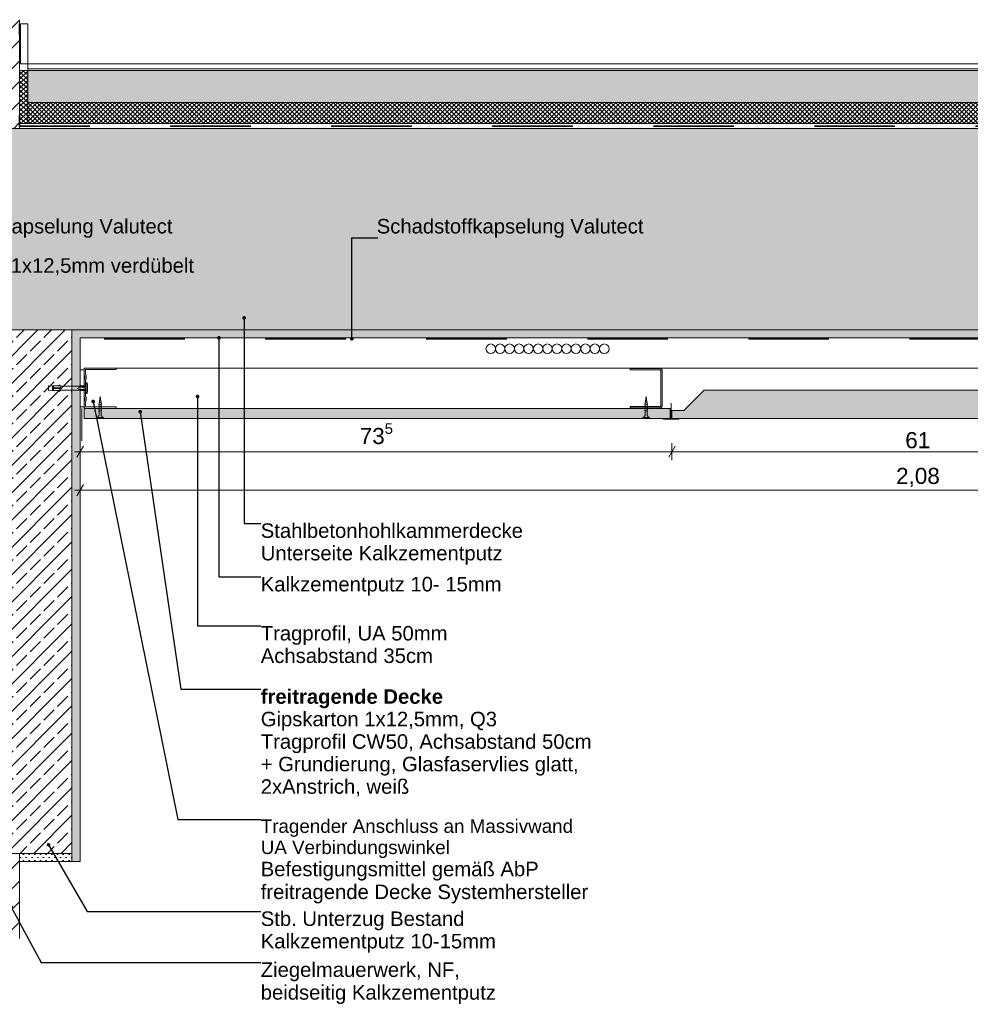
# Model space of a CAD drawing. Header units: metres. Extents: x -0.7 to 35.4, y 5.7 to 9.1.
# Tile 43 of 47: x 29.2 to 30.4, y 5.9 to 7.1. Entities that reach past the tile are written whole.
import ezdxf

# ---------------------------------------------------------------- set-up
doc = ezdxf.new("R2010")
doc.units = ezdxf.units.M
doc.header["$MEASUREMENT"] = 0
doc.linetypes.add('Strichlinie eng', pattern=[0.023, 0.015, -0.008])
doc.linetypes.add('Wipeout_Contour', pattern=[1, 0, -1])
for name, color, linetype in [('152 - Bemaßung_ Beschriftung.Ausbau', 7, 'Continuous'), ('301 - Elemente.Linie', 7, 'Continuous'), ('603 - Struktur.Bodenplatte_ Decke Roh', 7, 'Continuous'), ('605 - Struktur.Wand Innen', 7, 'Continuous'), ('608 - Struktur.Träger', 7, 'Continuous'), ('650 - Abdeckung.Fußboden Aufbau', 7, 'Continuous'), ('653 - Abdeckung.TB Verkofferung', 7, 'Continuous'), ('804 - HKLSE.Elektrik', 7, 'Continuous'), ('Neubau_301 - Elemente.Linie', 7, 'Continuous'), ('Neubau_651 - Abdeckung.Decke abgehängt_ bekleidet', 7, 'Continuous'), ('Neubau_660 - Unterkonstruktion.Trockenbau', 7, 'Continuous')]:
    doc.layers.add(name, color=color, linetype=linetype)
doc.styles.add('ERSTELLTER_STIL_1', font='txt')
doc.styles.add('ERSTELLTER_STIL_2', font='txt')
doc.dimstyles.new('ERSTELLTER_STIL__1', dxfattribs={"dimtxt": 0.02, "dimasz": 0.01064, "dimexe": 0.18, "dimexo": 0.0625, "dimgap": 0, "dimtad": 1, "dimtih": 1, "dimtoh": 1, "dimzin": 0, "dimdsep": 46, "dimtxsty": 'ERSTELLTER_STIL_1', "dimblk": 'ARROWHEAD_2', "dimblk1": 'ARROWHEAD_2', "dimblk2": 'ARROWHEAD_2', "dimcen": 0.09, "dimse1": 1, "dimse2": 1, "dimclrd": 7, "dimclre": 7, "dimclrt": 7, "dimazin": 0, "dimtfac": 1, "dimtdec": 4, "dimtmove": 0, "dimatfit": 3, "dimfxl": 1, "dimtolj": 1, "dimtzin": 0, "dimarcsym": 0})
doc.dimstyles.new('ERSTELLTER_STIL__3', dxfattribs={"dimtxt": 0.18, "dimasz": 0.00912, "dimexe": 0.18, "dimexo": 0.0625, "dimgap": 0, "dimtad": 0, "dimtih": 1, "dimtoh": 1, "dimdec": 4, "dimzin": 0, "dimdsep": 46, "dimcen": 0.09, "dimadec": 0, "dimazin": 0, "dimtfac": 1, "dimtdec": 4, "dimtmove": 0, "dimatfit": 3, "dimldrblk": 'ARROWHEAD_11', "dimfxl": 1, "dimtolj": 1, "dimtzin": 0, "dimarcsym": 0})
pattern_1 = [(45, (23.308637, 0.4), (-0.0028284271, 0.0028284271), []), (135, (23.308637, 0.4), (0.0028284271, 0.0028284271), [])]
pattern_2 = [(45, (23.308637, 0.4), (-0.016970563, 0.016970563), []), (45, (23.300152, 0.408485), (-0.016970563, 0.016970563), [0.018, -0.006])]
pattern_3 = [(45, (23.308637, 0.4), (-0.003535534, 0.003535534), [0, -0.005])]
pattern_4 = [(45, (23.308637, 0.4), (-0.01272792, 0.01272792), [])]

# ---------------------------------------------------------------- blocks, each defined once
blk = doc.blocks.new('*D256', base_point=(23.3086, 0.4))
at = {"layer": '152 - Bemaßung_ Beschriftung.Ausbau', "color": 7, "linetype": 'Continuous', "lineweight": 5}
for p, q in [((29.3118, 6.5659), (29.3186, 6.5659)), ((29.3227, 6.5729), (29.3146, 6.5589)), ((29.3186, 6.5554), (29.3186, 6.5764)), ((29.3186, 6.5659), (31.3986, 6.5659)), ((31.3946, 6.5589), (31.4027, 6.5729)), ((31.3986, 6.5554), (31.3986, 6.5764)), ((31.3986, 6.5659), (31.4055, 6.5659))]:
    blk.add_line(p, q, dxfattribs=at)
at = {"layer": '152 - Bemaßung_ Beschriftung.Ausbau', "color": 7, "lineweight": 5, "insert": (30.332, 6.5699), "char_height": 0.02, "attachment_point": 7, "style": 'ERSTELLTER_STIL_1'}
blk.add_mtext('\\A1;{\\pql;\\fArial|b0|i0|c0|p38;2,08}', dxfattribs=at)
blk = doc.blocks.new('ARROWHEAD_2')
at = {"color": 0, "linetype": 'Continuous', "lineweight": 0}
for p, q in [((0, 0), (-1, 0)), ((-0.38, -0.66), (0.38, 0.66))]:
    blk.add_line(p, q, dxfattribs=at)
blk = doc.blocks.new('*D263', base_point=(23.3086, 0.4))
at = {"layer": '152 - Bemaßung_ Beschriftung.Ausbau', "color": 7, "linetype": 'Continuous', "lineweight": 5}
for p, q in [((29.3118, 6.6137), (29.3186, 6.6137)), ((29.3227, 6.6207), (29.3146, 6.6067)), ((29.3186, 6.6032), (29.3186, 6.6242)), ((29.3186, 6.6137), (30.0536, 6.6137)), ((30.0576, 6.6207), (30.0496, 6.6067)), ((30.0536, 6.6032), (30.0536, 6.6242))]:
    blk.add_line(p, q, dxfattribs=at)
at = {"layer": '152 - Bemaßung_ Beschriftung.Ausbau', "color": 7, "lineweight": 5, "insert": (29.6659, 6.6173), "char_height": 0.02, "attachment_point": 7, "style": 'ERSTELLTER_STIL_1'}
blk.add_mtext('\\A1;{\\pql;\\fArial|b0|i0|c0|p38;73\\fArial|b0|i0|c0|p38;\\A1{\\H.66x;\\S5^  ;}}', dxfattribs=at)
blk = doc.blocks.new('*D264', base_point=(23.3086, 0.4))
at = {"layer": '152 - Bemaßung_ Beschriftung.Ausbau', "color": 7, "linetype": 'Continuous', "lineweight": 5}
for p, q in [((30.0576, 6.6207), (30.0496, 6.6067)), ((30.0536, 6.6032), (30.0536, 6.6242)), ((30.0536, 6.6137), (30.6636, 6.6137)), ((30.6676, 6.6207), (30.6596, 6.6067)), ((30.6636, 6.6032), (30.6636, 6.6242))]:
    blk.add_line(p, q, dxfattribs=at)
at = {"layer": '152 - Bemaßung_ Beschriftung.Ausbau', "color": 7, "lineweight": 5, "insert": (30.3434, 6.6177), "char_height": 0.02, "attachment_point": 7, "style": 'ERSTELLTER_STIL_1'}
blk.add_mtext('\\A1;{\\pql;\\fArial|b0|i0|c0|p38;61}', dxfattribs=at)
blk = doc.blocks.new('ARROWHEAD_11')
at = {"color": 0, "linetype": 'Continuous', "lineweight": 0}
blk.add_line((0, 0), (-1, 0), dxfattribs=at)
at = {"color": 0, "linetype": 'Continuous', "lineweight": 0, "const_width": 0.25, "flags": 128}
blk.add_lwpolyline([(-0.125, 0, 1), (0.125, 0, 1)], format="xyb", close=True, dxfattribs=at)

msp = doc.modelspace()

# ---------------------------------------------------------------- hatches: boundary and pattern name
at = {"layer": '603 - Struktur.Bodenplatte_ Decke Roh', "linetype": 'Continuous', "lineweight": 5}
h = msp.add_hatch(dxfattribs=at)
h.set_pattern_fill('Beton__Stahlbeton_0004', style=0, pattern_type=2)
h.set_pattern_definition(pattern_2)
h.paths.add_polyline_path([(29.0494, 6.765), (29.0986, 6.765), (29.3186, 6.765), (31.3986, 6.765), (31.8186, 6.765), (31.8627, 6.765), (31.8627, 7.015), (29.0494, 7.015)])
h = msp.add_hatch(dxfattribs=at)
h.set_pattern_fill('Gips_0004', style=0, pattern_type=2)
h.set_pattern_definition(pattern_3)
h.paths.add_polyline_path([(29.3186, 6.765), (29.3186, 6.755), (31.3986, 6.755), (31.3986, 6.765)])
at = {"layer": '608 - Struktur.Träger', "linetype": 'Continuous', "lineweight": 5}
h = msp.add_hatch(dxfattribs=at)
h.set_pattern_fill('Beton__Stahlbeton_0004', style=0, pattern_type=2)
h.set_pattern_definition(pattern_2)
h.paths.add_polyline_path([(29.1086, 6.765), (29.1086, 6.115), (29.1186, 6.115), (29.2436, 6.115), (29.3086, 6.115), (29.3086, 6.765)])
h = msp.add_hatch(dxfattribs=at)
h.set_pattern_fill('Gips_0004', style=0, pattern_type=2)
h.set_pattern_definition(pattern_3)
h.paths.add_polyline_path([(29.3186, 6.765), (29.3086, 6.765), (29.3086, 6.115), (29.3086, 6.105), (29.3186, 6.105)])
h = msp.add_hatch(dxfattribs=at)
h.set_pattern_fill('Gips_0004', style=0, pattern_type=2)
h.set_pattern_definition(pattern_3)
h.paths.add_polyline_path([(29.2436, 6.105), (29.3086, 6.105), (29.3086, 6.115), (29.2436, 6.115)])
at = {"layer": '650 - Abdeckung.Fußboden Aufbau', "linetype": 'Continuous', "lineweight": 5}
h = msp.add_hatch(dxfattribs=at)
h.set_pattern_fill('Dämmung__hart_2_0004', color=1, style=0, pattern_type=2)
h.set_pattern_definition(pattern_1)
h.paths.add_polyline_path([(29.2436, 7.021), (29.2536, 7.021), (29.2536, 7.087), (29.2436, 7.087)])
h = msp.add_hatch(dxfattribs=at)
h.set_pattern_fill('Beton__unbewehrt_0004', color=1, style=0, pattern_type=2)
h.set_pattern_definition([(45, (23.308637, 0.4), (-0.007071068, 0.007071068), [0.0075, -0.0025]), (45, (23.308637, 0.407071), (-0.007071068, 0.007071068), [0.0075, -0.0025])])
h.paths.add_polyline_path([(29.2536, 7.087), (29.2536, 7.047), (31.3936, 7.047), (31.3936, 7.087)])
h = msp.add_hatch(dxfattribs=at)
h.set_pattern_fill('Dämmung__hart_2_0004', color=1, style=0, pattern_type=2)
h.set_pattern_definition(pattern_1)
h.paths.add_polyline_path([(29.2536, 7.047), (29.2536, 7.021), (31.3936, 7.021), (31.3936, 7.047)])
at = {"layer": '804 - HKLSE.Elektrik', "linetype": 'Continuous', "lineweight": 0, "true_color": 0x202020}
msp.add_hatch(color=250, dxfattribs=at).paths.add_polyline_path([(30.6486, 6.665), (30.6336, 6.69), (30.0936, 6.69), (30.0686, 6.665), (30.0536, 6.665), (30.0536, 6.655), (30.6636, 6.655), (30.6636, 6.665)])
at = {"layer": 'Neubau_651 - Abdeckung.Decke abgehängt_ bekleidet', "linetype": 'Continuous', "lineweight": 5}
h = msp.add_hatch(dxfattribs=at)
h.set_pattern_fill('Gips_0004', style=0, pattern_type=2)
h.set_pattern_definition(pattern_3)
h.paths.add_polyline_path([(30.0516, 6.6675), (29.3236, 6.6675), (29.3236, 6.655), (30.0516, 6.655)])

# ---------------------------------------------------------------- linework, layer by layer
at = {"layer": '301 - Elemente.Linie', "color": 1, "linetype": 'Continuous', "lineweight": 5}
for p, q in [((29.2855, 6.693), (29.2855, 6.6955)), ((29.2855, 6.6895), (29.2855, 6.692)), ((29.2945, 6.692), (29.2945, 6.693)), ((29.3185, 6.694), (29.326, 6.694)), ((29.326, 6.691), (29.3185, 6.691)), ((29.3214, 6.6932), (29.3224, 6.6932)), ((29.3214, 6.6902), (29.3224, 6.6902))]:
    msp.add_line(p, q, dxfattribs=at)
at = {"layer": '301 - Elemente.Linie', "color": 92, "linetype": 'Strichlinie eng', "lineweight": 35, "true_color": 0x00be00, "flags": 128}
msp.add_lwpolyline([(31.3986, 6.7036), (31.3986, 6.7536), (29.3186, 6.7536), (29.3186, 6.7036)], dxfattribs=at)
at = {"layer": '301 - Elemente.Linie', "color": 1, "linetype": 'Continuous', "lineweight": 5}
msp.add_lwpolyline([(29.3276, 6.6865), (29.3279, 6.6894, 0.038322), (29.3279, 6.6956), (29.3276, 6.6985, 0.39195), (29.3271, 6.699), (29.3265, 6.699, 0.414214), (29.326, 6.6985), (29.326, 6.6865, 0.414214), (29.3265, 6.686), (29.3271, 6.686, 0.39195)], format="xyb", close=True, dxfattribs=at)
for points in [[(29.2845, 6.69), (29.2795, 6.6895), (29.2795, 6.6955), (29.2845, 6.695)], [(29.2935, 6.6955), (29.2933, 6.6965), (29.2905, 6.6955)], [(29.2935, 6.6895), (29.2933, 6.6885), (29.2905, 6.6895)]]:
    msp.add_lwpolyline(points, dxfattribs=at)
for points in [[(29.2945, 6.693), (29.2945, 6.6955), (29.2845, 6.6955), (29.2845, 6.693)], [(29.2845, 6.6895), (29.2845, 6.692), (29.2945, 6.692), (29.2945, 6.6895)]]:
    msp.add_lwpolyline(points, close=True, dxfattribs=at)
at = {"layer": '301 - Elemente.Linie', "color": 1, "linetype": 'Continuous', "lineweight": 5, "flags": 128}
for points in [[(29.326, 6.6955), (29.3185, 6.6955), (29.3154, 6.695), (29.2945, 6.695)], [(29.326, 6.6895), (29.3185, 6.6895), (29.3154, 6.69), (29.2945, 6.69)]]:
    msp.add_lwpolyline(points, dxfattribs=at)
msp.add_lwpolyline([(29.3154, 6.69), (29.3185, 6.691), (29.3155, 6.6923, -0.659396), (29.3155, 6.6927), (29.3185, 6.694), (29.3154, 6.695)], format="xyb", dxfattribs=at)
at = {"layer": '603 - Struktur.Bodenplatte_ Decke Roh', "color": 7, "linetype": 'Continuous', "lineweight": 5}
msp.add_line((31.3986, 6.755), (29.3186, 6.755), dxfattribs=at)
at = {"layer": '603 - Struktur.Bodenplatte_ Decke Roh', "color": 7, "linetype": 'Continuous', "lineweight": 13, "flags": 128}
msp.add_lwpolyline([(31.4036, 6.765), (31.3986, 6.765), (29.3186, 6.765), (29.3086, 6.765), (29.1086, 6.765), (29.0986, 6.765), (29.0494, 6.765)], dxfattribs=at)
at = {"layer": '605 - Struktur.Wand Innen', "color": 1, "linetype": 'Continuous', "lineweight": 13, "flags": 128}
msp.add_lwpolyline([(29.2536, 7.095), (29.2536, 7.047)], dxfattribs=at)
at = {"layer": '608 - Struktur.Träger', "color": 7, "linetype": 'Continuous', "lineweight": 13}
msp.add_line((29.3086, 6.765), (29.3086, 6.115), dxfattribs=at)
at = {"layer": '608 - Struktur.Träger', "color": 7, "linetype": 'Continuous', "lineweight": 5}
for p, q in [((29.3186, 6.755), (29.3186, 6.6945)), ((29.3186, 6.655), (29.3186, 6.105)), ((29.3086, 6.115), (29.3086, 6.105))]:
    msp.add_line(p, q, dxfattribs=at)
at = {"layer": '608 - Struktur.Träger', "color": 7, "linetype": 'Continuous', "lineweight": 5, "flags": 128}
msp.add_lwpolyline([(29.3186, 6.6945), (29.3186, 6.6675), (29.3186, 6.655)], dxfattribs=at)
at = {"layer": '650 - Abdeckung.Fußboden Aufbau', "color": 1, "linetype": 'Continuous', "lineweight": 13}
for p, q in [((31.3936, 7.095), (29.2536, 7.095)), ((31.3936, 7.089), (29.2536, 7.089)), ((31.3936, 7.087), (29.2536, 7.087)), ((31.3936, 7.047), (29.2536, 7.047))]:
    msp.add_line(p, q, dxfattribs=at)
at = {"layer": '650 - Abdeckung.Fußboden Aufbau', "color": 1, "linetype": 'Continuous', "lineweight": 9, "flags": 128}
msp.add_lwpolyline([(29.2436, 7.021), (29.2536, 7.021), (29.2536, 7.087), (29.2436, 7.087)], close=True, dxfattribs=at)
at = {"layer": '653 - Abdeckung.TB Verkofferung', "color": 1, "linetype": 'Continuous', "lineweight": 13}
msp.add_line((29.3209, 6.6273), (29.3209, 6.6673), dxfattribs=at)
at = {"layer": '804 - HKLSE.Elektrik', "color": 92, "linetype": 'Continuous', "lineweight": 13, "true_color": 0x00be00}
for centre in [(29.8286, 6.7415), (29.8403, 6.7415), (29.8521, 6.7415), (29.8639, 6.7415), (29.8756, 6.7415), (29.8874, 6.7415), (29.8991, 6.7415), (29.9109, 6.7415), (29.9226, 6.7415), (29.9344, 6.7415), (29.9462, 6.7415), (29.9579, 6.7415), (29.9697, 6.7415)]:
    msp.add_circle(centre, 0.00588, dxfattribs=at)
at = {"layer": 'Neubau_301 - Elemente.Linie', "color": 1, "linetype": 'Continuous', "lineweight": 13, "flags": 128}
msp.add_lwpolyline([(30.0936, 6.69), (30.6336, 6.69), (30.6486, 6.665), (30.6636, 6.665), (30.6636, 6.655), (30.0536, 6.655), (30.0536, 6.665), (30.0686, 6.665)], close=True, dxfattribs=at)
at = {"layer": 'Neubau_301 - Elemente.Linie', "color": 1, "linetype": 'Continuous', "lineweight": 18, "flags": 128}
msp.add_lwpolyline([(30.0526, 6.674), (30.0526, 6.654), (30.0626, 6.654), (30.0426, 6.654)], dxfattribs=at)
at = {"layer": 'Neubau_651 - Abdeckung.Decke abgehängt_ bekleidet', "color": 1, "linetype": 'Continuous', "lineweight": 5}
for p, q in [((29.3236, 6.655), (29.3236, 6.7175)), ((31.3936, 6.7175), (29.3236, 6.7175)), ((30.0516, 6.6675), (29.3236, 6.6675)), ((30.0516, 6.655), (30.0516, 6.6675)), ((30.0516, 6.655), (29.3236, 6.655))]:
    msp.add_line(p, q, dxfattribs=at)
at = {"layer": 'Neubau_660 - Unterkonstruktion.Trockenbau', "color": 1, "linetype": 'Continuous', "lineweight": 5}
for p, q in [((29.3453, 6.6752), (29.3418, 6.6744)), ((29.3449, 6.6774), (29.3423, 6.6769)), ((29.3446, 6.6796), (29.3428, 6.6794)), ((30.02, 6.6752), (30.0234, 6.6744)), ((30.0203, 6.6774), (30.0229, 6.6769)), ((30.0207, 6.6796), (30.0224, 6.6794)), ((29.3456, 6.6728), (29.3416, 6.6718)), ((29.3456, 6.6702), (29.3416, 6.6692)), ((29.3456, 6.6676), (29.3416, 6.6666)), ((29.3456, 6.665), (29.3416, 6.664)), ((30.0196, 6.6728), (30.0236, 6.6718)), ((30.0196, 6.6702), (30.0236, 6.6692)), ((30.0196, 6.6676), (30.0236, 6.6666)), ((30.0196, 6.665), (30.0236, 6.664)), ((29.3479, 6.656), (29.3394, 6.656)), ((30.0173, 6.656), (30.0258, 6.656))]:
    msp.add_line(p, q, dxfattribs=at)
at = {"layer": 'Neubau_660 - Unterkonstruktion.Trockenbau', "color": 1, "linetype": 'Continuous', "lineweight": 5, "flags": 128}
msp.add_lwpolyline([(29.3236, 6.7155), (29.3186, 6.7155), (29.3186, 6.6695), (29.3236, 6.6695)], close=True, dxfattribs=at)
for points in [[(29.3636, 6.6675), (29.3256, 6.6675, -0.414214), (29.3236, 6.6695), (29.3236, 6.675, -0.156603), (29.3243, 6.6771, 0.156603), (29.3246, 6.6781), (29.3246, 6.6799, 0.156603), (29.3243, 6.6809, -0.156603), (29.3236, 6.683), (29.3236, 6.702, -0.156603), (29.3243, 6.7041, 0.156603), (29.3246, 6.7051), (29.3246, 6.7069, 0.156603), (29.3243, 6.7079, -0.156603), (29.3236, 6.71), (29.3236, 6.7155, -0.414214), (29.3256, 6.7175), (29.3636, 6.7175), (29.3636, 6.7157), (29.3256, 6.7157, 0.414214), (29.3254, 6.7155), (29.3254, 6.71, 0.156603), (29.3257, 6.709, -0.156603), (29.3264, 6.7069), (29.3264, 6.7051, -0.156603), (29.3257, 6.703, 0.156603), (29.3254, 6.702), (29.3254, 6.683, 0.156603), (29.3257, 6.682, -0.156603), (29.3264, 6.6799), (29.3264, 6.6781, -0.156603), (29.3257, 6.676, 0.156603), (29.3254, 6.675), (29.3254, 6.6695, 0.414214), (29.3256, 6.6692), (29.3636, 6.6692)], [(30.0016, 6.6681), (30.0388, 6.6681, 0.414214), (30.0416, 6.6708), (30.0416, 6.7141, 0.414214), (30.0388, 6.7169), (30.0016, 6.7169), (30.0016, 6.7151), (30.0388, 6.7151, -0.414214), (30.0398, 6.7141), (30.0398, 6.6708, -0.414214), (30.0388, 6.6698), (30.0016, 6.6698)], [(29.3425, 6.6731), (29.3425, 6.6605, -0.304192), (29.3394, 6.656), (29.3394, 6.655), (29.3479, 6.655), (29.3479, 6.656, -0.304191), (29.3447, 6.6605), (29.3447, 6.6731), (29.3436, 6.6822)], [(30.0227, 6.6731), (30.0227, 6.6605, 0.304192), (30.0258, 6.656), (30.0258, 6.655), (30.0173, 6.655), (30.0173, 6.656, 0.304191), (30.0205, 6.6605), (30.0205, 6.6731), (30.0216, 6.6822)]]:
    msp.add_lwpolyline(points, format="xyb", close=True, dxfattribs=at)

# ---------------------------------------------------------------- texts
at = {"layer": '152 - Bemaßung_ Beschriftung.Ausbau', "color": 7, "linetype": 'Continuous', "lineweight": 9, "char_height": 0.018, "style": 'ERSTELLTER_STIL_1'}
for s, insert, attachment_point in [('\\A1;{\\pqr;\\fArial|b0|i0|c0|p38;Schadstoffkapselung\\fArial|b0|i0|c0|p38; \\fArial|b0|i0|c0|p38;Valutect}', (29.4334, 6.8792), 9), ('\\A1;{\\pqr;\\fArial|b0|i0|c0|p38;Schadstoffkapselung\\fArial|b0|i0|c0|p38; \\fArial|b0|i0|c0|p38;Valutect}', (30.0183, 6.8792), 9), ('\\A1;{\\pqr;\\fArial|b0|i0|c0|p38;Gipskarton 1x12,5mm\\fArial|b0|i0|c0|p38; verdübelt}', (29.4602, 6.8304), 9), ('\\A1;{\\pql;\\fArial|b0|i0|c0|p38;Kalkzementputz 10- 15mm}', (29.543, 6.4582), 1)]:
    msp.add_mtext(s, dxfattribs=dict(at, insert=insert, attachment_point=attachment_point))
at = {"layer": '152 - Bemaßung_ Beschriftung.Ausbau', "color": 7, "linetype": 'Continuous', "lineweight": 9, "attachment_point": 1}
for s, insert, char_height, line_spacing_factor, style in [('\\A1;{\\pql;\\fArial|b0|i0|c0|p38;Stahlbetonhohlkammerdecke\\P\\pql;\\fArial|b0|i0|c0|p38;Unterseite Kalkzementputz}', (29.543, 6.5247), 0.018, 0.9307, 'ERSTELLTER_STIL_1'), ('\\A1;{\\pql;\\fArial|b0|i0|c0|p38;Tragprofil, \\fArial|b0|i0|c0|p38;UA\\fArial|b0|i0|c0|p38; 50mm\\P\\pql;\\fArial|b0|i0|c0|p38;Achsabstand \\fArial|b0|i0|c0|p38;35\\fArial|b0|i0|c0|p38;cm}', (29.543, 6.3973), 0.018, 0.931204, 'ERSTELLTER_STIL_1'), ('\\A1;{\\pql;\\fArial|b1|i0|c0|p38;freitragende Decke\\P\\pql;\\fArial|b0|i0|c0|p38;Gipskarton 1x12,5mm, Q3\\P\\pql;\\fArial|b0|i0|c0|p38;Tragprofil CW50\\fArial|b0|i0|c0|p38;, Achsabstand 50cm\\P\\pql;\\fArial|b0|i0|c0|p38;+ Grundierung, Glasfaservlies glatt, \\P\\pql;\\fArial|b0|i0|c0|p38;2xAnstrich, weiß}', (29.543, 6.3187), 0.018, 0.930719, 'ERSTELLTER_STIL_2'), ('\\A1;{\\pql;\\fArial|b0|i0|c0|p38;Tragender Anschluss an Massivwand\\P\\pql;\\fArial|b0|i0|c0|p38;UA Verbindungswinkel\\P\\pql;\\fArial|b0|i0|c0|p38;\\H1.077287x;Befestigungsmittel gemäß AbP\\P\\pql;\\fArial|b0|i0|c0|p38;freitragende Decke\\fArial|b0|i0|c0|p38; Systemhersteller}', (29.543, 6.1572), 0.016709, 0.944152, 'ERSTELLTER_STIL_1'), ('\\A1;{\\pql;\\fArial|b0|i0|c0|p38;Stb. Unterzug Bestand\\P\\pql;\\fArial|b0|i0|c0|p38;Kalkzementputz 10-15mm}', (29.543, 6.0429), 0.018, 0.9285, 'ERSTELLTER_STIL_1'), ('\\A1;{\\pql;\\fArial|b0|i0|c0|p38;Ziegelmauerwerk, NF,\\P\\pql;\\fArial|b0|i0|c0|p38;beidseitig Kalkzementputz}', (29.543, 5.9796), 0.018, 0.940037, 'ERSTELLTER_STIL_1')]:
    msp.add_mtext(s, dxfattribs=dict(at, insert=insert, char_height=char_height, line_spacing_factor=line_spacing_factor, style=style))

# ---------------------------------------------------------------- dimensions: what is measured, and where the dimension line sits
at = {"layer": '152 - Bemaßung_ Beschriftung.Ausbau', "color": 7, "linetype": 'Continuous', "lineweight": 5}
for base, p1, p2, picture, middle in [((30.0536, 6.61369), (29.31862, 6.755), (30.0536, 6.665), '*D263', (29.70818, 6.62769)), ((30.6636, 6.6137), (30.0536, 6.665), (30.6636, 6.665), '*D264', (30.3587, 6.6277)), ((31.3986, 6.5659), (29.3186, 6.6309), (31.3986, 6.6309), '*D256', (30.358, 6.5799))]:
    dim = msp.add_linear_dim(base=base, p1=p1, p2=p2, dimstyle='ERSTELLTER_STIL__1', dxfattribs=at)
    dim.commit()
    dim.dimension.update_dxf_attribs({"geometry": picture, "text_midpoint": middle, "dimtype": 160})

# ---------------------------------------------------------------- leaders
at = {"layer": '152 - Bemaßung_ Beschriftung.Ausbau', "color": 7, "linetype": 'Continuous', "lineweight": 9, "annotation_type": 0, "has_hookline": 1, "hookline_direction": 0}
for points, text_width in [([(29.0711, 6.7411), (29.0711, 6.8792), (29.1037, 6.8792)], 0.3297), ([(29.656, 6.7539), (29.656, 6.8792), (29.6886, 6.8792)], 0.3297), ([(29.0911, 6.7488), (29.0911, 6.8304), (29.1056, 6.8304)], 0.3546), ([(29.5224, 6.7798), (29.5224, 6.5247), (29.543, 6.5247)], 0.3232), ([(29.4911, 6.755), (29.4911, 6.4582), (29.543, 6.4582)], 0.2954), ([(29.3349, 6.676), (29.4401, 6.1572), (29.543, 6.1572)], 0.4065), ([(29.4646, 6.6822), (29.4646, 6.3973), (29.543, 6.3973)], 0.2296), ([(29.3934, 6.6633), (29.4437, 6.3187), (29.543, 6.3187)], 0.4083), ([(29.2794, 6.1257), (29.3274, 6.0429), (29.543, 6.0429)], 0.2884)]:
    msp.add_leader(points, dimstyle='ERSTELLTER_STIL__3', dxfattribs=dict(at, text_width=text_width))

# ---------------------------------------------------------------- next in the draw order: wipeouts: each hides what was drawn before it
at = {"color": 254, "linetype": 'Wipeout_Contour', "lineweight": 0, "ltscale": 120.118535}
msp.add_wipeout([(29.2436, 7.015), (29.2436, 7.15), (29.1136, 7.15), (29.1136, 7.015)], dxfattribs=at).dxf.layer = '605 - Struktur.Wand Innen'
at = {"color": 254, "linetype": 'Wipeout_Contour', "lineweight": 0, "ltscale": 119.232175}
msp.add_wipeout([(29.2436, 6.0095), (29.2436, 6.115), (29.1186, 6.115), (29.1186, 6.0095)], dxfattribs=at).dxf.layer = '605 - Struktur.Wand Innen'

# ---------------------------------------------------------------- next in the draw order: hatches: boundary and pattern name
at = {"layer": '605 - Struktur.Wand Innen', "linetype": 'Continuous', "lineweight": 5}
h = msp.add_hatch(dxfattribs=at)
h.set_pattern_fill('MW_Ziegel_0004', style=0, pattern_type=2)
h.set_pattern_definition(pattern_4)
h.paths.add_polyline_path([(29.2436, 7.015), (29.2436, 7.15), (29.1136, 7.15), (29.1136, 7.015)])
h = msp.add_hatch(dxfattribs=at)
h.set_pattern_fill('MW_Ziegel_0004', style=0, pattern_type=2)
h.set_pattern_definition(pattern_4)
h.paths.add_polyline_path([(29.2436, 6.0095), (29.2436, 6.115), (29.1186, 6.115), (29.1186, 6.0095)])

# ---------------------------------------------------------------- next in the draw order: linework, layer by layer
at = {"layer": '301 - Elemente.Linie', "color": 92, "linetype": 'Strichlinie eng', "lineweight": 35, "true_color": 0x00be00, "flags": 128}
msp.add_lwpolyline([(31.4036, 7.145), (31.4036, 7.018), (29.2436, 7.018), (29.2436, 7.145)], dxfattribs=at)
at = {"layer": '301 - Elemente.Linie', "color": 1, "linetype": 'Continuous', "lineweight": 13, "flags": 128}
msp.add_lwpolyline([(29.2448, 7.095), (29.2536, 7.095), (29.2536, 7.145), (29.2448, 7.145)], close=True, dxfattribs=at)
at = {"layer": '603 - Struktur.Bodenplatte_ Decke Roh', "color": 1, "linetype": 'Continuous', "lineweight": 13}
for p, q in [((29.2436, 7.021), (31.3936, 7.021)), ((29.2436, 7.015), (31.3936, 7.015))]:
    msp.add_line(p, q, dxfattribs=at)
at = {"layer": '603 - Struktur.Bodenplatte_ Decke Roh', "color": 7, "linetype": 'Continuous', "lineweight": 13}
msp.add_line((31.4036, 7.015), (29.2436, 7.015), dxfattribs=at)
at = {"layer": '605 - Struktur.Wand Innen', "color": 7, "linetype": 'Continuous', "lineweight": 18}
for p, q in [((29.2436, 7.15), (29.2436, 7.015)), ((29.2436, 7.015), (29.1136, 7.015)), ((29.2436, 6.115), (29.1186, 6.115)), ((29.2436, 6.115), (29.2436, 6.105)), ((29.2436, 6.105), (29.2436, 6.0095))]:
    msp.add_line(p, q, dxfattribs=at)
at = {"layer": '608 - Struktur.Träger', "color": 7, "linetype": 'Continuous', "lineweight": 13}
msp.add_line((29.3086, 6.115), (29.2436, 6.115), dxfattribs=at)
at = {"layer": '608 - Struktur.Träger', "color": 7, "linetype": 'Continuous', "lineweight": 5, "flags": 128}
msp.add_lwpolyline([(29.3186, 6.105), (29.3086, 6.105), (29.2436, 6.105)], dxfattribs=at)

# ---------------------------------------------------------------- next in the draw order: leaders
at = {"layer": '152 - Bemaßung_ Beschriftung.Ausbau', "color": 7, "linetype": 'Continuous', "lineweight": 9, "annotation_type": 0, "has_hookline": 1, "hookline_direction": 0, "text_width": 0.2897}
msp.add_leader([(29.2332, 6.0482), (29.2703, 5.9796), (29.543, 5.9796)], dimstyle='ERSTELLTER_STIL__3', dxfattribs=at)

doc.saveas('drawing.dxf')
